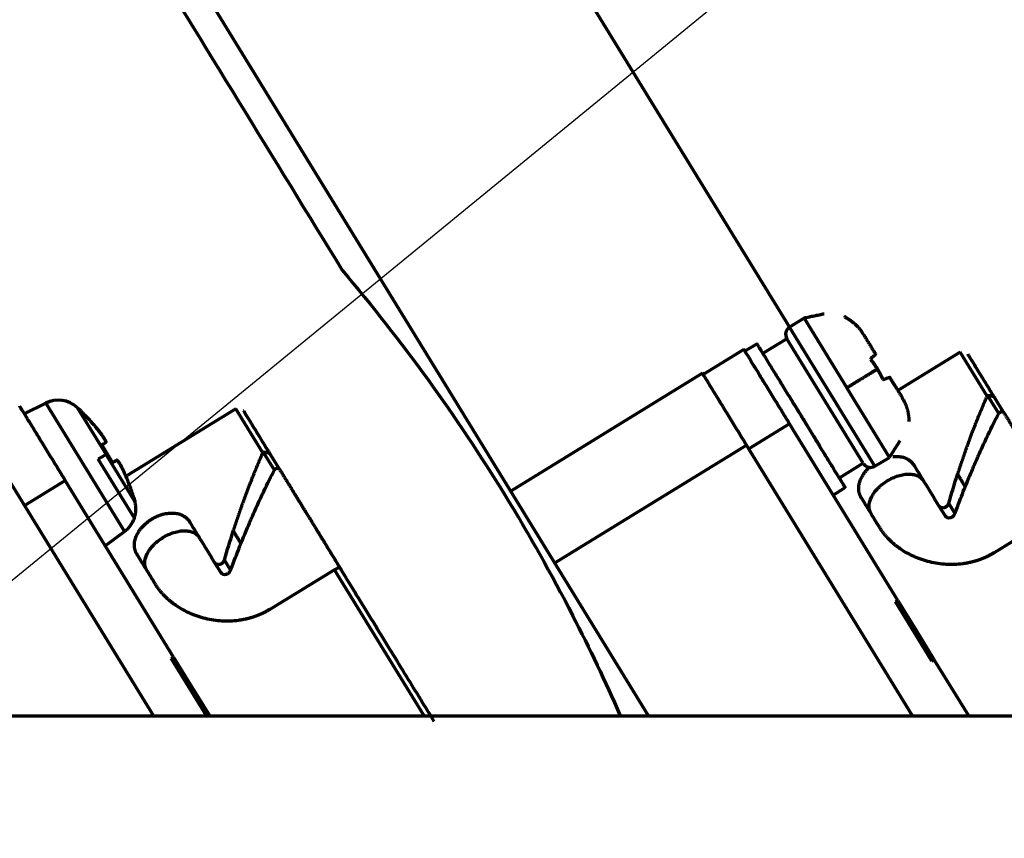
# Model space of a CAD drawing. Header units: millimetres. Extents: x -170 to 6906, y -2212 to 4257.
# Tile 152 of 256: x 4811 to 4846, y -1220 to -1191. Entities that reach past the tile are written whole.
import ezdxf

# ---------------------------------------------------------------- set-up
doc = ezdxf.new("R2010")
doc.units = ezdxf.units.MM
doc.layers.add('1', color=7, linetype='Continuous', true_color=0xffffff)
doc.styles.add('PC_TEXTSTYLE', font='ISOCP.SHX', dxfattribs={"width": 0.707, "bigfont": 'GBCBIG.SHX'})
doc.dimstyles.new('GB_DIMSTYLE', dxfattribs={"dimtxt": 50, "dimasz": 40, "dimexe": 1, "dimexo": 0, "dimgap": 1.5, "dimtad": 1, "dimdec": 1, "dimdsep": 46, "dimtxsty": 'PC_TEXTSTYLE', "dimcen": 0, "dimclrd": 256, "dimclrt": 3, "dimadec": 1, "dimazin": 2, "dimtp": 0.1, "dimtm": 0.1, "dimtfac": 0.71, "dimtdec": 1, "dimtmove": 0, "dimatfit": 3, "dimfxl": 1, "dimtfill": 1, "dimarcsym": 0})

# ---------------------------------------------------------------- blocks, each defined once
blk = doc.blocks.new('*D40')
at = {"lineweight": -2, "transparency": 16777216}
for p, q in [((5298.604, -811.424), (5142.709, -938.982)), ((4772.638, -1241.784), (5111.751, -964.312))]:
    blk.add_line(p, q, dxfattribs=at)
at = {"lineweight": 18, "transparency": 16777216}
blk.add_solid([(5138.487, -933.822), (5146.931, -944.141), (5111.751, -964.312)], dxfattribs=at)
at = {"layer": 'Defpoints', "color": 0, "lineweight": 18, "transparency": 16777216}
for p in [(5111.751, -964.312), (4772.638, -1241.784)]:
    blk.add_point(p, dxfattribs=at)
at = {"color": 3, "lineweight": 18, "transparency": 16777216, "insert": (5244.525, -821.426), "char_height": 50, "attachment_point": 5, "rotation": 39.291, "style": 'PC_TEXTSTYLE', "bg_fill": 3, "box_fill_scale": 1.1, "bg_fill_color": 256, "bg_fill_true_color": 13158600, "bg_fill_transparency": 0}
blk.add_mtext('R625', dxfattribs=at)

msp = doc.modelspace()

# ---------------------------------------------------------------- linework, layer by layer
at = {"color": 0, "lineweight": 18}
msp.add_arc((4772.638, -1241.784), 438.165, 198.70552, 161.36953, dxfattribs=at)
at = {"layer": '1', "color": 0, "linetype": 'Continuous', "lineweight": 70}
for p, q in [((4832.946, -1215.784), (4808.168, -1175.402)), ((4830.783, -1190.27), (4837.958, -1201.964)), ((4838.47, -1201.65), (4837.958, -1201.964)), ((4838.47, -1201.65), (4839.986, -1204.122)), ((4840.992, -1206.908), (4837.958, -1201.964)), ((4837.859, -1202.377), (4836.985, -1202.913)), ((4840.577, -1206.805), (4837.859, -1202.377)), ((4836.802, -1202.556), (4836.369, -1202.822)), ((4836.335, -1202.761), (4834.886, -1203.65)), ((4844.02, -1202.856), (4841.803, -1204.216)), ((4844.979, -1204.42), (4844.02, -1202.856)), ((4834.86, -1203.607), (4828.041, -1207.791)), ((4841.503, -1206.594), (4839.986, -1204.122)), ((4845.392, -1205.036), (4845.005, -1204.406)), ((4845.559, -1204.983), (4845.243, -1204.468)), ((4811.514, -1204.667), (4810.751, -1205.048)), ((4811.514, -1204.667), (4814.313, -1209.228)), ((4812.633, -1204.821), (4813.658, -1206.491)), ((4818.271, -1204.869), (4814.405, -1207.241)), ((4819.23, -1206.433), (4818.271, -1204.869)), ((4837.956, -1205.403), (4836.507, -1206.292)), ((4841.807, -1211.678), (4837.956, -1205.403)), ((4829.61, -1210.348), (4836.429, -1206.164)), ((4842.331, -1215.784), (4836.429, -1206.164)), ((4813.658, -1206.491), (4813.38, -1206.661)), ((4814.683, -1208.161), (4813.658, -1206.491)), ((4819.643, -1207.049), (4819.256, -1206.419)), ((4819.81, -1206.996), (4819.495, -1206.481)), ((4814.663, -1208.752), (4813.38, -1206.661)), ((4840.577, -1206.805), (4839.724, -1207.328)), ((4840.992, -1206.908), (4841.503, -1206.594)), ((4810.026, -1207.112), (4815.347, -1215.784)), ((4810.758, -1208.305), (4812.207, -1207.416)), ((4816.058, -1213.692), (4812.207, -1207.416)), ((4839.51, -1207.934), (4839.938, -1207.671)), ((4814.629, -1208.007), (4814.637, -1208.002)), ((4843.254, -1208.301), (4843.486, -1208.678)), ((4843.612, -1208.232), (4843.835, -1208.594)), ((4847.527, -1208.572), (4845.226, -1209.984)), ((4813.63, -1209.735), (4814.313, -1209.228)), ((4817.505, -1210.315), (4817.737, -1210.691)), ((4817.863, -1210.245), (4818.086, -1210.607)), ((4821.778, -1210.586), (4819.477, -1211.998)), ((4821.961, -1210.501), (4821.778, -1210.586)), ((4824.968, -1215.784), (4821.778, -1210.586)), ((4841.807, -1211.678), (4841.722, -1211.731)), ((4843.016, -1213.84), (4841.722, -1211.731)), ((4841.807, -1211.678), (4842.454, -1212.733)), ((4842.369, -1212.785), (4842.454, -1212.733)), ((4842.454, -1212.733), (4843.101, -1213.788)), ((4816.058, -1213.692), (4815.973, -1213.744)), ((4817.224, -1215.784), (4815.973, -1213.744)), ((4816.058, -1213.692), (4816.705, -1214.746)), ((4843.016, -1213.84), (4843.101, -1213.788)), ((4844.326, -1215.784), (4843.101, -1213.788)), ((4816.62, -1214.799), (4816.705, -1214.746)), ((4816.705, -1214.746), (4817.342, -1215.784)), ((4711.138, -1215.784), (4869.138, -1215.784))]:
    msp.add_line(p, q, dxfattribs=at)
for centre, radius, start, end in [((4772.638, -1241.784), 86, 47.14312, 175.23562), ((4838.115, -1202.22), 0.3, 121.5318, 211.5318), ((4811.961, -1205.561), 1, 47.7889, 116.5318), ((4840.835, -1206.652), 0.3, 211.5318, 288.8576), ((4840.835, -1206.652), 0.3, 288.8576, 301.5318), ((4813.718, -1208.425), 1, 306.5318, 340.9033)]:
    msp.add_arc(centre, radius, start, end, dxfattribs=at)
for points, degree in [([(4807.316, -1175.924), (4812.227, -1183.929), (4817.139, -1191.934), (4822.05, -1199.938)], 3), ([(4839.186, -1201.5), (4838.47, -1201.65)], 1), ([(4839.915, -1201.608), (4839.952, -1201.575), (4839.915, -1201.608)], 2), ([(4839.915, -1201.608), (4840.243, -1201.77), (4840.472, -1202.064)], 2), ([(4840.524, -1202.136), (4840.507, -1202.112), (4840.489, -1202.088), (4840.472, -1202.064)], 3), ([(4840.472, -1202.064), (4840.489, -1202.088), (4840.507, -1202.112), (4840.524, -1202.136)], 3), ([(4840.524, -1202.136), (4840.507, -1202.112), (4840.489, -1202.088), (4840.472, -1202.064)], 3), ([(4840.524, -1202.136), (4840.543, -1202.164), (4840.561, -1202.192), (4840.579, -1202.22)], 3), ([(4840.524, -1202.136), (4840.543, -1202.164), (4840.561, -1202.192), (4840.579, -1202.22)], 3), ([(4840.579, -1202.22), (4840.561, -1202.192), (4840.543, -1202.164), (4840.524, -1202.136)], 3), ([(4840.579, -1202.22), (4840.635, -1202.311), (4840.859, -1202.676), (4841.008, -1202.919)], 2), ([(4841.009, -1202.94), (4840.978, -1202.968), (4840.83, -1203.099)], 2), ([(4841.008, -1202.919), (4841.01, -1202.925), (4841.012, -1202.929), (4841.013, -1202.932)], 3), ([(4841.013, -1202.932), (4841.012, -1202.929), (4841.01, -1202.925), (4841.008, -1202.919)], 3), ([(4841.013, -1202.932), (4841.012, -1202.936), (4841.011, -1202.939), (4841.009, -1202.94)], 3), ([(4840.83, -1203.099), (4840.961, -1203.266), (4841.076, -1203.454)], 2), ([(4841.076, -1203.454), (4841.191, -1203.641), (4841.281, -1203.833)], 2), ([(4841.281, -1203.833), (4841.465, -1203.761), (4841.503, -1203.746)], 2), ([(4841.512, -1203.746), (4841.509, -1203.745), (4841.506, -1203.745), (4841.503, -1203.746)], 3), ([(4841.503, -1203.746), (4841.506, -1203.745), (4841.509, -1203.745), (4841.512, -1203.746)], 3), ([(4841.522, -1203.757), (4841.518, -1203.752), (4841.515, -1203.748), (4841.512, -1203.746)], 3), ([(4841.512, -1203.746), (4841.515, -1203.748), (4841.518, -1203.752), (4841.522, -1203.757)], 3), ([(4841.522, -1203.757), (4841.67, -1203.998), (4841.895, -1204.364), (4841.95, -1204.455)], 2), ([(4842.001, -1204.543), (4841.984, -1204.513), (4841.967, -1204.484), (4841.95, -1204.455)], 3), ([(4841.95, -1204.455), (4841.967, -1204.484), (4841.984, -1204.513), (4842.001, -1204.543)], 3), ([(4844.979, -1204.42), (4844.988, -1204.415), (4844.996, -1204.411), (4845.005, -1204.406)], 3), ([(4842.041, -1204.622), (4842.028, -1204.595), (4842.014, -1204.569), (4842.001, -1204.543)], 3), ([(4842.001, -1204.543), (4842.014, -1204.569), (4842.028, -1204.595), (4842.041, -1204.622)], 3), ([(4842.041, -1204.622), (4842.2, -1204.959), (4842.196, -1205.325)], 2), ([(4812.754, -1204.933), (4812.746, -1204.939)], 1), ([(4813.357, -1205.6), (4813.073, -1205.25), (4812.746, -1204.939)], 2), ([(4812.746, -1204.939), (4813.073, -1205.25), (4813.357, -1205.6)], 2), ([(4845.559, -1204.983), (4845.768, -1205.323), (4846.269, -1206.14), (4846.832, -1207.057), (4847.443, -1208.053), (4847.759, -1208.568)], 2), ([(4813.645, -1206.069), (4813.595, -1206.1), (4813.496, -1206.16)], 2), ([(4813.496, -1206.16), (4813.704, -1206.463), (4813.879, -1206.785)], 2), ([(4841.503, -1206.594), (4841.893, -1205.996)], 1), ([(4819.23, -1206.433), (4819.239, -1206.428), (4819.247, -1206.424), (4819.256, -1206.419)], 3), ([(4813.879, -1206.785), (4813.978, -1206.725), (4814.029, -1206.694)], 2), ([(4814.629, -1208.007), (4814.5, -1207.575), (4814.316, -1207.163)], 2), ([(4814.316, -1207.163), (4814.5, -1207.575), (4814.629, -1208.007)], 2), ([(4819.81, -1206.996), (4820.019, -1207.336), (4820.52, -1208.153), (4821.083, -1209.07), (4821.694, -1210.066), (4822.01, -1210.581)], 2), ([(4843.612, -1208.232), (4843.714, -1207.882), (4843.82, -1207.538), (4843.929, -1207.2)], 3), ([(4814.663, -1208.752), (4814.764, -1208.452), (4814.679, -1208.15)], 2), ([(4841.149, -1209.076), (4841.035, -1208.89), (4840.813, -1208.529), (4840.607, -1208.193), (4840.508, -1208.032)], 3), ([(4843.486, -1208.678), (4843.503, -1208.705), (4843.554, -1208.744), (4843.667, -1208.747), (4843.777, -1208.691), (4843.822, -1208.628), (4843.835, -1208.594)], 3), ([(4817.863, -1210.245), (4817.966, -1209.895), (4818.071, -1209.551), (4818.18, -1209.213)], 3), ([(4815.4, -1211.089), (4815.286, -1210.903), (4815.064, -1210.542), (4814.858, -1210.206), (4814.759, -1210.046)], 3), ([(4817.737, -1210.691), (4817.754, -1210.718), (4817.805, -1210.757), (4817.918, -1210.761), (4818.028, -1210.704), (4818.073, -1210.641), (4818.086, -1210.607)], 3), ([(4822.416, -1211.242), (4822.264, -1210.995), (4822.112, -1210.747), (4821.961, -1210.501)], 3)]:
    msp.add_open_spline(points, degree=degree, dxfattribs=at)
for points, knots in [([(4822.05, -1199.938), (4823.112, -1201.193), (4824.127, -1202.488), (4826.055, -1205.152), (4826.968, -1206.52), (4828.688, -1209.323), (4829.494, -1210.757), (4830.841, -1213.381), (4831.402, -1214.561), (4831.927, -1215.756)], [0, 0, 0, 0, 0.263574, 0.263574, 0.527148, 0.527148, 0.790722, 0.790722, 1, 1, 1, 1]), ([(4838.367, -1205.116), (4838.264, -1204.948), (4838.162, -1204.781), (4837.96, -1204.453), (4837.861, -1204.292), (4837.672, -1203.983), (4837.581, -1203.834), (4837.41, -1203.556), (4837.33, -1203.426), (4837.185, -1203.189), (4837.119, -1203.083), (4837.005, -1202.897), (4836.957, -1202.817), (4836.878, -1202.689), (4836.848, -1202.641), (4836.808, -1202.575), (4836.798, -1202.559), (4836.798, -1202.559)], [0, 0, 0, 0, 0.125111, 0.125111, 0.250221, 0.250221, 0.375332, 0.375332, 0.500442, 0.500442, 0.625553, 0.625553, 0.750663, 0.750663, 0.875774, 0.875774, 1, 1, 1, 1]), ([(4837.956, -1205.403), (4837.85, -1205.23), (4837.744, -1205.057), (4837.536, -1204.718), (4837.434, -1204.551), (4837.238, -1204.232), (4837.144, -1204.079), (4836.967, -1203.791), (4836.885, -1203.657), (4836.735, -1203.412), (4836.667, -1203.302), (4836.549, -1203.11), (4836.499, -1203.028), (4836.418, -1202.896), (4836.387, -1202.845), (4836.346, -1202.778), (4836.335, -1202.761), (4836.335, -1202.761)], [0, 0, 0, 0, 0.125108, 0.125108, 0.250216, 0.250216, 0.375324, 0.375324, 0.500432, 0.500432, 0.62554, 0.62554, 0.750648, 0.750648, 0.875756, 0.875756, 1, 1, 1, 1]), ([(4845.243, -1204.468), (4845.092, -1204.221), (4844.956, -1204), (4844.721, -1203.616), (4844.62, -1203.453), (4844.459, -1203.189), (4844.397, -1203.089), (4844.315, -1202.955), (4844.295, -1202.922), (4844.295, -1202.922)], [0, 0, 0, 0, 0.25, 0.25, 0.5, 0.5, 0.75, 0.75, 1, 1, 1, 1]), ([(4836.429, -1206.164), (4836.326, -1205.997), (4836.224, -1205.829), (4836.022, -1205.501), (4835.923, -1205.34), (4835.734, -1205.031), (4835.643, -1204.883), (4835.472, -1204.604), (4835.392, -1204.474), (4835.247, -1204.238), (4835.181, -1204.131), (4835.067, -1203.945), (4835.019, -1203.866), (4834.94, -1203.738), (4834.91, -1203.689), (4834.87, -1203.624), (4834.86, -1203.607), (4834.86, -1203.607)], [0, 0, 0, 0, 0.125111, 0.125111, 0.250221, 0.250221, 0.375332, 0.375332, 0.500442, 0.500442, 0.625553, 0.625553, 0.750663, 0.750663, 0.875774, 0.875774, 1, 1, 1, 1]), ([(4837.586, -1203.843), (4837.586, -1203.843), (4837.585, -1203.842), (4837.585, -1203.841), (4837.585, -1203.84), (4837.585, -1203.84), (4837.585, -1203.839), (4837.585, -1203.838), (4837.585, -1203.837), (4837.585, -1203.836), (4837.585, -1203.834), (4837.585, -1203.834), (4837.586, -1203.834), (4837.587, -1203.833), (4837.587, -1203.833), (4837.587, -1203.833), (4837.587, -1203.832), (4837.587, -1203.832), (4837.586, -1203.832)], [0, 0, 0, 0, 0.034636, 0.076883, 0.126769, 0.18431, 0.249516, 0.315905, 0.399139, 0.499244, 0.628921, 0.749431, 0.808247, 0.860173, 0.905245, 0.943513, 0.975053, 1, 1, 1, 1]), ([(4837.971, -1204.471), (4838.026, -1204.56), (4838.138, -1204.744), (4838.254, -1204.932), (4838.34, -1205.072), (4838.368, -1205.118), (4838.424, -1205.209), (4838.452, -1205.254), (4838.533, -1205.386), (4838.637, -1205.556), (4838.727, -1205.703), (4838.788, -1205.802), (4838.807, -1205.834), (4838.843, -1205.892), (4838.86, -1205.92), (4838.906, -1205.995), (4838.957, -1206.078), (4838.986, -1206.125), (4838.995, -1206.139)], [0, 0, 0, 0, 0.125, 0.25, 0.25, 0.3125, 0.3125, 0.375, 0.375, 0.5, 0.625, 0.625, 0.6875, 0.6875, 0.75, 0.75, 0.875, 1, 1, 1, 1]), ([(4843.929, -1207.2), (4843.935, -1207.181), (4843.947, -1207.144), (4843.965, -1207.09), (4843.983, -1207.036), (4844, -1206.982), (4844.018, -1206.93), (4844.035, -1206.878), (4844.052, -1206.827), (4844.069, -1206.777), (4844.086, -1206.728), (4844.102, -1206.679), (4844.119, -1206.631), (4844.135, -1206.584), (4844.151, -1206.538), (4844.167, -1206.493), (4844.182, -1206.448), (4844.198, -1206.404), (4844.213, -1206.361), (4844.228, -1206.318), (4844.243, -1206.276), (4844.257, -1206.235), (4844.272, -1206.195), (4844.286, -1206.156), (4844.3, -1206.117), (4844.314, -1206.079), (4844.328, -1206.041), (4844.341, -1206.005), (4844.354, -1205.969), (4844.367, -1205.933), (4844.38, -1205.899), (4844.393, -1205.865), (4844.405, -1205.832), (4844.417, -1205.8), (4844.429, -1205.768), (4844.441, -1205.737), (4844.463, -1205.678), (4844.496, -1205.592), (4844.539, -1205.481), (4844.582, -1205.372), (4844.624, -1205.265), (4844.666, -1205.161), (4844.707, -1205.06), (4844.747, -1204.961), (4844.788, -1204.865), (4844.827, -1204.771), (4844.866, -1204.68), (4844.904, -1204.591), (4844.942, -1204.504), (4844.967, -1204.448), (4844.979, -1204.42)], [0, 0, 0, 0, 0.018747, 0.037263, 0.055549, 0.073603, 0.091427, 0.10902, 0.126383, 0.143514, 0.160415, 0.177085, 0.193524, 0.209732, 0.22571, 0.241457, 0.256973, 0.272258, 0.287312, 0.302136, 0.316729, 0.331091, 0.345222, 0.359122, 0.372792, 0.386231, 0.399439, 0.412417, 0.425163, 0.437679, 0.449964, 0.462018, 0.473842, 0.485435, 0.496797, 0.507928, 0.518828, 0.5601, 0.600662, 0.640514, 0.679655, 0.718087, 0.75581, 0.792822, 0.829125, 0.864719, 0.899603, 0.933778, 0.967243, 1, 1, 1, 1]), ([(4845.005, -1204.406), (4845.007, -1204.405), (4845.011, -1204.403), (4845.019, -1204.401), (4845.026, -1204.399), (4845.035, -1204.398), (4845.044, -1204.397), (4845.054, -1204.397), (4845.067, -1204.397), (4845.082, -1204.398), (4845.1, -1204.4), (4845.118, -1204.404), (4845.139, -1204.409), (4845.162, -1204.416), (4845.185, -1204.425), (4845.201, -1204.433), (4845.211, -1204.439), (4845.215, -1204.441), (4845.218, -1204.444), (4845.222, -1204.446), (4845.225, -1204.449), (4845.228, -1204.451), (4845.231, -1204.454), (4845.233, -1204.456), (4845.236, -1204.458), (4845.238, -1204.461), (4845.24, -1204.463), (4845.242, -1204.466), (4845.243, -1204.467), (4845.243, -1204.468)], [0, 0, 0, 0, 0.039606, 0.079196, 0.119039, 0.159398, 0.200522, 0.24265, 0.286, 0.353837, 0.419764, 0.484715, 0.549213, 0.638781, 0.72314, 0.805395, 0.822025, 0.838237, 0.854064, 0.869541, 0.884706, 0.899599, 0.914263, 0.928741, 0.943079, 0.957326, 0.971529, 0.985738, 1, 1, 1, 1]), ([(4812.207, -1207.416), (4812.101, -1207.243), (4811.995, -1207.07), (4811.787, -1206.731), (4811.685, -1206.565), (4811.489, -1206.245), (4811.395, -1206.092), (4811.218, -1205.804), (4811.136, -1205.67), (4810.986, -1205.425), (4810.918, -1205.315), (4810.8, -1205.123), (4810.75, -1205.041), (4810.669, -1204.909), (4810.638, -1204.858), (4810.597, -1204.791), (4810.586, -1204.774), (4810.586, -1204.774)], [0, 0, 0, 0, 0.125108, 0.125108, 0.250216, 0.250216, 0.375324, 0.375324, 0.500432, 0.500432, 0.62554, 0.62554, 0.750648, 0.750648, 0.875756, 0.875756, 1, 1, 1, 1]), ([(4819.494, -1206.481), (4819.343, -1206.235), (4819.207, -1206.013), (4818.972, -1205.629), (4818.871, -1205.466), (4818.71, -1205.203), (4818.648, -1205.103), (4818.566, -1204.969), (4818.546, -1204.935), (4818.546, -1204.935)], [0, 0, 0, 0, 0.25, 0.25, 0.5, 0.5, 0.75, 0.75, 1, 1, 1, 1]), ([(4839.936, -1207.673), (4839.936, -1207.673), (4839.926, -1207.656), (4839.886, -1207.591), (4839.856, -1207.542), (4839.777, -1207.414), (4839.728, -1207.335), (4839.614, -1207.149), (4839.549, -1207.042), (4839.404, -1206.806), (4839.324, -1206.676), (4839.153, -1206.397), (4839.062, -1206.249), (4838.872, -1205.94), (4838.774, -1205.779), (4838.572, -1205.451), (4838.47, -1205.283), (4838.367, -1205.116)], [0, 0, 0, 0, 0.125, 0.125, 0.25, 0.25, 0.375, 0.375, 0.5, 0.5, 0.625, 0.625, 0.75, 0.75, 0.875, 0.875, 1, 1, 1, 1]), ([(4844.201, -1207.642), (4844.201, -1207.642), (4844.202, -1207.638), (4844.206, -1207.629), (4844.214, -1207.608), (4844.231, -1207.567), (4844.264, -1207.486), (4844.327, -1207.332), (4844.411, -1207.129), (4844.485, -1206.957), (4844.544, -1206.819), (4844.561, -1206.78), (4844.581, -1206.734), (4844.583, -1206.729), (4844.588, -1206.719), (4844.596, -1206.7), (4844.612, -1206.663), (4844.645, -1206.589), (4844.71, -1206.442), (4844.838, -1206.161), (4845.083, -1205.639), (4845.274, -1205.261), (4845.392, -1205.036)], [0, 0, 0, 0, 0.00043, 0.00304, 0.00826, 0.018699, 0.039578, 0.081335, 0.16485, 0.248365, 0.290123, 0.33188, 0.333185, 0.33449, 0.3371, 0.34232, 0.352759, 0.373638, 0.415395, 0.49891, 0.66594, 1, 1, 1, 1]), ([(4845.392, -1205.036), (4845.399, -1205.021), (4845.424, -1204.993), (4845.499, -1204.953), (4845.547, -1204.963), (4845.559, -1204.983)], [0, 0, 0, 0, 0.25, 0.5, 1, 1, 1, 1]), ([(4813.645, -1206.069), (4813.645, -1206.068), (4813.646, -1206.068), (4813.647, -1206.067), (4813.648, -1206.066), (4813.649, -1206.064), (4813.65, -1206.063), (4813.65, -1206.061), (4813.65, -1206.059), (4813.65, -1206.057), (4813.65, -1206.055), (4813.65, -1206.052), (4813.65, -1206.05), (4813.65, -1206.047), (4813.649, -1206.044), (4813.648, -1206.041), (4813.647, -1206.038), (4813.646, -1206.034), (4813.645, -1206.031), (4813.644, -1206.027), (4813.643, -1206.023), (4813.641, -1206.019), (4813.64, -1206.015), (4813.638, -1206.011), (4813.636, -1206.007), (4813.634, -1206.002), (4813.632, -1205.998), (4813.63, -1205.993), (4813.627, -1205.988), (4813.625, -1205.983), (4813.622, -1205.978), (4813.619, -1205.973), (4813.617, -1205.968), (4813.614, -1205.962), (4813.611, -1205.957), (4813.607, -1205.951), (4813.604, -1205.946), (4813.601, -1205.94), (4813.597, -1205.934), (4813.594, -1205.928), (4813.59, -1205.922), (4813.585, -1205.913), (4813.578, -1205.903), (4813.57, -1205.889), (4813.56, -1205.875), (4813.551, -1205.86), (4813.541, -1205.845), (4813.53, -1205.829), (4813.519, -1205.813), (4813.507, -1205.797), (4813.496, -1205.78), (4813.483, -1205.763), (4813.471, -1205.746), (4813.458, -1205.729), (4813.444, -1205.711), (4813.43, -1205.693), (4813.416, -1205.674), (4813.402, -1205.656), (4813.387, -1205.637), (4813.373, -1205.619), (4813.362, -1205.606), (4813.357, -1205.6)], [0, 0, 0, 0, 0.013205, 0.026372, 0.039501, 0.052593, 0.065647, 0.078664, 0.091643, 0.104585, 0.11749, 0.130359, 0.14319, 0.155985, 0.168743, 0.181465, 0.19415, 0.206799, 0.219412, 0.23199, 0.244531, 0.257037, 0.269507, 0.281942, 0.294342, 0.306706, 0.319036, 0.33133, 0.34359, 0.355816, 0.368007, 0.380164, 0.392286, 0.404375, 0.41643, 0.428451, 0.440438, 0.452393, 0.464314, 0.476202, 0.488057, 0.499879, 0.52481, 0.549887, 0.575114, 0.600489, 0.626017, 0.651696, 0.67753, 0.703519, 0.729664, 0.755967, 0.78243, 0.809053, 0.835837, 0.862784, 0.889895, 0.917171, 0.944613, 0.972222, 1, 1, 1, 1]), ([(4813.357, -1205.6), (4813.36, -1205.603), (4813.365, -1205.609), (4813.372, -1205.618), (4813.379, -1205.627), (4813.386, -1205.635), (4813.393, -1205.644), (4813.4, -1205.653), (4813.407, -1205.662), (4813.413, -1205.671), (4813.42, -1205.679), (4813.427, -1205.688), (4813.433, -1205.697), (4813.44, -1205.705), (4813.446, -1205.714), (4813.453, -1205.722), (4813.459, -1205.731), (4813.465, -1205.739), (4813.471, -1205.747), (4813.477, -1205.756), (4813.483, -1205.764), (4813.489, -1205.772), (4813.495, -1205.78), (4813.501, -1205.788), (4813.506, -1205.796), (4813.512, -1205.803), (4813.517, -1205.811), (4813.523, -1205.819), (4813.528, -1205.826), (4813.533, -1205.834), (4813.538, -1205.841), (4813.543, -1205.848), (4813.548, -1205.856), (4813.552, -1205.863), (4813.557, -1205.87), (4813.562, -1205.876), (4813.566, -1205.883), (4813.57, -1205.89), (4813.574, -1205.896), (4813.579, -1205.903), (4813.582, -1205.909), (4813.588, -1205.918), (4813.594, -1205.928), (4813.602, -1205.941), (4813.608, -1205.953), (4813.615, -1205.964), (4813.621, -1205.976), (4813.626, -1205.986), (4813.631, -1205.996), (4813.636, -1206.006), (4813.64, -1206.015), (4813.643, -1206.024), (4813.646, -1206.031), (4813.648, -1206.039), (4813.649, -1206.045), (4813.65, -1206.051), (4813.651, -1206.056), (4813.65, -1206.06), (4813.649, -1206.064), (4813.648, -1206.067), (4813.646, -1206.068), (4813.645, -1206.069)], [0, 0, 0, 0, 0.013198, 0.026359, 0.039482, 0.052567, 0.065615, 0.078625, 0.091598, 0.104534, 0.117433, 0.130295, 0.14312, 0.155908, 0.16866, 0.181375, 0.194054, 0.206697, 0.219304, 0.231875, 0.244411, 0.25691, 0.269374, 0.281803, 0.294196, 0.306555, 0.318878, 0.331167, 0.343421, 0.35564, 0.367825, 0.379976, 0.392092, 0.404175, 0.416224, 0.428239, 0.44022, 0.452169, 0.464084, 0.475966, 0.487815, 0.499631, 0.524578, 0.549671, 0.574912, 0.600303, 0.625845, 0.651538, 0.677386, 0.703389, 0.729547, 0.755864, 0.782339, 0.808974, 0.83577, 0.862729, 0.889851, 0.917139, 0.944592, 0.972212, 1, 1, 1, 1]), ([(4818.18, -1209.213), (4818.186, -1209.195), (4818.198, -1209.158), (4818.216, -1209.103), (4818.234, -1209.049), (4818.251, -1208.996), (4818.269, -1208.943), (4818.286, -1208.891), (4818.303, -1208.841), (4818.32, -1208.79), (4818.337, -1208.741), (4818.353, -1208.693), (4818.37, -1208.645), (4818.386, -1208.598), (4818.402, -1208.551), (4818.418, -1208.506), (4818.433, -1208.461), (4818.449, -1208.417), (4818.464, -1208.374), (4818.479, -1208.331), (4818.494, -1208.29), (4818.508, -1208.249), (4818.523, -1208.208), (4818.537, -1208.169), (4818.551, -1208.13), (4818.565, -1208.092), (4818.579, -1208.054), (4818.592, -1208.018), (4818.605, -1207.982), (4818.619, -1207.947), (4818.631, -1207.912), (4818.644, -1207.878), (4818.656, -1207.845), (4818.668, -1207.813), (4818.68, -1207.781), (4818.692, -1207.75), (4818.714, -1207.691), (4818.747, -1207.606), (4818.79, -1207.494), (4818.833, -1207.385), (4818.875, -1207.278), (4818.917, -1207.174), (4818.958, -1207.073), (4818.998, -1206.974), (4819.039, -1206.878), (4819.078, -1206.784), (4819.117, -1206.693), (4819.155, -1206.604), (4819.193, -1206.517), (4819.218, -1206.461), (4819.23, -1206.433)], [0, 0, 0, 0, 0.018747, 0.037263, 0.055549, 0.073603, 0.091427, 0.10902, 0.126383, 0.143514, 0.160415, 0.177085, 0.193524, 0.209732, 0.22571, 0.241457, 0.256973, 0.272258, 0.287312, 0.302136, 0.316729, 0.331091, 0.345222, 0.359122, 0.372792, 0.386231, 0.399439, 0.412417, 0.425163, 0.437679, 0.449964, 0.462018, 0.473842, 0.485435, 0.496797, 0.507928, 0.518828, 0.5601, 0.600662, 0.640514, 0.679655, 0.718087, 0.75581, 0.792822, 0.829125, 0.864719, 0.899603, 0.933778, 0.967243, 1, 1, 1, 1]), ([(4819.256, -1206.419), (4819.258, -1206.418), (4819.262, -1206.416), (4819.27, -1206.414), (4819.277, -1206.412), (4819.286, -1206.411), (4819.295, -1206.41), (4819.305, -1206.41), (4819.318, -1206.41), (4819.333, -1206.411), (4819.351, -1206.413), (4819.369, -1206.417), (4819.39, -1206.422), (4819.413, -1206.429), (4819.436, -1206.438), (4819.452, -1206.447), (4819.462, -1206.452), (4819.466, -1206.455), (4819.469, -1206.457), (4819.473, -1206.46), (4819.476, -1206.462), (4819.479, -1206.464), (4819.482, -1206.467), (4819.484, -1206.469), (4819.487, -1206.472), (4819.489, -1206.474), (4819.491, -1206.476), (4819.493, -1206.479), (4819.494, -1206.48), (4819.494, -1206.481)], [0, 0, 0, 0, 0.039606, 0.079196, 0.119039, 0.159398, 0.200522, 0.24265, 0.286, 0.353837, 0.419764, 0.484715, 0.549213, 0.638781, 0.72314, 0.805395, 0.822025, 0.838237, 0.854064, 0.869541, 0.884706, 0.899599, 0.914263, 0.928741, 0.943079, 0.957326, 0.971529, 0.985738, 1, 1, 1, 1]), ([(4841.623, -1206.566), (4841.655, -1206.562), (4841.72, -1206.558), (4841.815, -1206.56), (4841.906, -1206.571), (4841.992, -1206.591), (4842.074, -1206.619), (4842.132, -1206.648), (4842.171, -1206.67), (4842.193, -1206.684), (4842.214, -1206.699), (4842.234, -1206.714), (4842.253, -1206.73), (4842.272, -1206.746), (4842.29, -1206.763), (4842.308, -1206.781), (4842.324, -1206.8), (4842.34, -1206.819), (4842.355, -1206.839), (4842.37, -1206.86), (4842.379, -1206.875), (4842.383, -1206.882)], [0, 0, 0, 0, 0.098304, 0.199937, 0.299964, 0.399378, 0.499084, 0.599984, 0.63115, 0.662155, 0.693024, 0.723784, 0.754459, 0.785076, 0.815663, 0.846244, 0.876847, 0.907498, 0.938223, 0.969048, 1, 1, 1, 1]), ([(4814.316, -1207.163), (4814.315, -1207.159), (4814.312, -1207.152), (4814.307, -1207.142), (4814.302, -1207.131), (4814.297, -1207.121), (4814.293, -1207.111), (4814.288, -1207.101), (4814.283, -1207.091), (4814.279, -1207.081), (4814.274, -1207.071), (4814.269, -1207.061), (4814.264, -1207.051), (4814.26, -1207.041), (4814.255, -1207.032), (4814.25, -1207.022), (4814.246, -1207.013), (4814.241, -1207.003), (4814.236, -1206.994), (4814.232, -1206.985), (4814.227, -1206.976), (4814.223, -1206.967), (4814.218, -1206.958), (4814.214, -1206.949), (4814.209, -1206.941), (4814.205, -1206.932), (4814.2, -1206.924), (4814.196, -1206.916), (4814.191, -1206.908), (4814.187, -1206.9), (4814.183, -1206.892), (4814.179, -1206.884), (4814.174, -1206.877), (4814.17, -1206.869), (4814.166, -1206.862), (4814.162, -1206.855), (4814.158, -1206.848), (4814.154, -1206.841), (4814.15, -1206.835), (4814.146, -1206.828), (4814.142, -1206.822), (4814.137, -1206.813), (4814.131, -1206.803), (4814.123, -1206.79), (4814.115, -1206.779), (4814.108, -1206.768), (4814.1, -1206.757), (4814.093, -1206.748), (4814.087, -1206.739), (4814.08, -1206.73), (4814.074, -1206.723), (4814.068, -1206.716), (4814.062, -1206.71), (4814.057, -1206.705), (4814.052, -1206.701), (4814.047, -1206.697), (4814.042, -1206.695), (4814.038, -1206.693), (4814.035, -1206.692), (4814.031, -1206.692), (4814.029, -1206.693), (4814.029, -1206.694)], [0, 0, 0, 0, 0.013205, 0.026373, 0.039502, 0.052594, 0.065649, 0.078666, 0.091645, 0.104588, 0.117493, 0.130361, 0.143193, 0.155988, 0.168746, 0.181468, 0.194153, 0.206803, 0.219416, 0.231993, 0.244535, 0.257041, 0.269511, 0.281946, 0.294345, 0.30671, 0.319039, 0.331334, 0.343594, 0.355819, 0.36801, 0.380166, 0.392289, 0.404377, 0.416432, 0.428453, 0.44044, 0.452394, 0.464315, 0.476202, 0.488057, 0.499879, 0.524811, 0.549889, 0.575116, 0.600492, 0.626019, 0.651699, 0.677533, 0.703522, 0.729668, 0.755971, 0.782433, 0.809056, 0.83584, 0.862787, 0.889897, 0.917173, 0.944614, 0.972223, 1, 1, 1, 1]), ([(4814.029, -1206.694), (4814.029, -1206.693), (4814.03, -1206.693), (4814.031, -1206.693), (4814.033, -1206.692), (4814.034, -1206.692), (4814.036, -1206.692), (4814.038, -1206.693), (4814.04, -1206.693), (4814.042, -1206.694), (4814.044, -1206.695), (4814.046, -1206.697), (4814.048, -1206.698), (4814.05, -1206.7), (4814.052, -1206.701), (4814.055, -1206.703), (4814.057, -1206.706), (4814.06, -1206.708), (4814.062, -1206.711), (4814.065, -1206.713), (4814.068, -1206.716), (4814.071, -1206.719), (4814.074, -1206.723), (4814.077, -1206.726), (4814.08, -1206.73), (4814.083, -1206.734), (4814.086, -1206.738), (4814.089, -1206.742), (4814.092, -1206.746), (4814.095, -1206.751), (4814.099, -1206.755), (4814.102, -1206.76), (4814.106, -1206.765), (4814.109, -1206.77), (4814.113, -1206.775), (4814.116, -1206.78), (4814.12, -1206.786), (4814.123, -1206.791), (4814.127, -1206.797), (4814.131, -1206.803), (4814.135, -1206.809), (4814.14, -1206.817), (4814.146, -1206.828), (4814.155, -1206.842), (4814.163, -1206.857), (4814.172, -1206.872), (4814.181, -1206.888), (4814.19, -1206.905), (4814.199, -1206.922), (4814.208, -1206.939), (4814.218, -1206.957), (4814.227, -1206.976), (4814.237, -1206.995), (4814.247, -1207.015), (4814.257, -1207.035), (4814.267, -1207.055), (4814.277, -1207.076), (4814.287, -1207.097), (4814.296, -1207.119), (4814.306, -1207.141), (4814.313, -1207.155), (4814.316, -1207.163)], [0, 0, 0, 0, 0.013198, 0.026359, 0.039482, 0.052567, 0.065615, 0.078625, 0.091598, 0.104534, 0.117433, 0.130295, 0.14312, 0.155908, 0.16866, 0.181375, 0.194054, 0.206697, 0.219304, 0.231875, 0.244411, 0.25691, 0.269374, 0.281803, 0.294196, 0.306555, 0.318878, 0.331167, 0.343421, 0.35564, 0.367825, 0.379976, 0.392092, 0.404175, 0.416224, 0.428239, 0.44022, 0.452169, 0.464084, 0.475966, 0.487815, 0.499631, 0.524578, 0.549671, 0.574912, 0.600303, 0.625845, 0.651538, 0.677386, 0.703389, 0.729547, 0.755864, 0.782339, 0.808974, 0.83577, 0.862729, 0.889851, 0.917139, 0.944592, 0.972212, 1, 1, 1, 1]), ([(4842.383, -1206.882), (4842.515, -1207.096), (4842.654, -1207.323), (4842.945, -1207.797), (4843.097, -1208.045), (4843.254, -1208.301)], [0, 0, 0, 0, 0.5, 0.5, 1, 1, 1, 1]), ([(4818.452, -1209.656), (4818.452, -1209.655), (4818.453, -1209.652), (4818.457, -1209.642), (4818.465, -1209.621), (4818.482, -1209.58), (4818.515, -1209.5), (4818.578, -1209.345), (4818.662, -1209.142), (4818.736, -1208.97), (4818.795, -1208.832), (4818.812, -1208.794), (4818.832, -1208.747), (4818.834, -1208.742), (4818.839, -1208.732), (4818.847, -1208.714), (4818.863, -1208.676), (4818.896, -1208.602), (4818.961, -1208.456), (4819.089, -1208.174), (4819.334, -1207.653), (4819.525, -1207.274), (4819.643, -1207.049)], [0, 0, 0, 0, 0.00043, 0.00304, 0.00826, 0.018699, 0.039578, 0.081335, 0.16485, 0.248365, 0.290123, 0.33188, 0.333185, 0.33449, 0.3371, 0.34232, 0.352759, 0.373638, 0.415395, 0.49891, 0.66594, 1, 1, 1, 1]), ([(4819.643, -1207.049), (4819.65, -1207.034), (4819.675, -1207.006), (4819.75, -1206.966), (4819.798, -1206.976), (4819.81, -1206.996)], [0, 0, 0, 0, 0.25, 0.5, 1, 1, 1, 1]), ([(4840.508, -1208.032), (4840.506, -1208.029), (4840.502, -1208.021), (4840.495, -1208.01), (4840.489, -1207.999), (4840.483, -1207.988), (4840.478, -1207.977), (4840.472, -1207.965), (4840.467, -1207.954), (4840.462, -1207.942), (4840.458, -1207.931), (4840.453, -1207.919), (4840.449, -1207.907), (4840.445, -1207.896), (4840.442, -1207.884), (4840.438, -1207.872), (4840.435, -1207.86), (4840.432, -1207.847), (4840.429, -1207.835), (4840.426, -1207.823), (4840.424, -1207.81), (4840.422, -1207.798), (4840.42, -1207.785), (4840.419, -1207.773), (4840.417, -1207.76), (4840.416, -1207.747), (4840.415, -1207.734), (4840.413, -1207.698), (4840.415, -1207.637), (4840.426, -1207.552), (4840.448, -1207.466), (4840.479, -1207.38), (4840.52, -1207.294), (4840.57, -1207.21), (4840.628, -1207.129), (4840.695, -1207.05), (4840.744, -1206.999), (4840.77, -1206.975)], [0, 0, 0, 0, 0.011917, 0.023807, 0.035673, 0.047517, 0.059342, 0.071149, 0.082943, 0.094724, 0.106496, 0.11826, 0.130021, 0.14178, 0.153539, 0.165301, 0.17707, 0.188846, 0.200633, 0.212434, 0.22425, 0.236085, 0.24794, 0.259819, 0.271723, 0.283655, 0.295618, 0.307614, 0.384999, 0.461605, 0.538126, 0.615256, 0.693204, 0.769929, 0.846193, 0.922768, 1, 1, 1, 1]), ([(4840.854, -1208.596), (4840.804, -1208.513), (4840.756, -1208.326), (4840.819, -1208.089), (4840.909, -1207.927), (4840.98, -1207.822), (4841.065, -1207.721), (4841.168, -1207.623), (4841.277, -1207.531), (4841.487, -1207.385), (4841.722, -1207.277), (4841.918, -1207.222), (4842.046, -1207.196), (4842.171, -1207.186), (4842.287, -1207.193), (4842.396, -1207.209), (4842.57, -1207.268), (4842.679, -1207.363), (4842.729, -1207.445)], [0, 0, 0, 0, 0.125, 0.25, 0.28125, 0.3125, 0.375, 0.40625, 0.4375, 0.5, 0.625, 0.65625, 0.6875, 0.75, 0.78125, 0.8125, 0.875, 1, 1, 1, 1]), ([(4843.929, -1207.2), (4843.942, -1207.222), (4843.969, -1207.265), (4844.008, -1207.33), (4844.047, -1207.393), (4844.086, -1207.457), (4844.124, -1207.519), (4844.162, -1207.581), (4844.188, -1207.622), (4844.201, -1207.642)], [0, 0, 0, 0, 0.146212, 0.291306, 0.43528, 0.578137, 0.719876, 0.860496, 1, 1, 1, 1]), ([(4843.835, -1208.594), (4843.861, -1208.523), (4843.927, -1208.344), (4844.058, -1208.003), (4844.16, -1207.743), (4844.2, -1207.645), (4844.201, -1207.642)], [0, 0, 0, 0, 0.49676, 0.74514, 0.99352, 1, 1, 1, 1]), ([(4843.254, -1208.301), (4843.256, -1208.303), (4843.258, -1208.307), (4843.262, -1208.313), (4843.266, -1208.318), (4843.27, -1208.323), (4843.275, -1208.328), (4843.28, -1208.333), (4843.284, -1208.338), (4843.289, -1208.342), (4843.295, -1208.346), (4843.3, -1208.35), (4843.305, -1208.354), (4843.311, -1208.357), (4843.317, -1208.36), (4843.323, -1208.364), (4843.329, -1208.366), (4843.345, -1208.373), (4843.371, -1208.381), (4843.409, -1208.384), (4843.441, -1208.381), (4843.466, -1208.375), (4843.484, -1208.369), (4843.505, -1208.359), (4843.528, -1208.346), (4843.547, -1208.331), (4843.561, -1208.317), (4843.571, -1208.306), (4843.581, -1208.295), (4843.589, -1208.283), (4843.596, -1208.271), (4843.603, -1208.258), (4843.608, -1208.245), (4843.611, -1208.236), (4843.612, -1208.232)], [0, 0, 0, 0, 0.016295, 0.032408, 0.048358, 0.064166, 0.07985, 0.095433, 0.110934, 0.126377, 0.141781, 0.15717, 0.172565, 0.187988, 0.203462, 0.219006, 0.234644, 0.250396, 0.334641, 0.416872, 0.500348, 0.541538, 0.582887, 0.624825, 0.686674, 0.748984, 0.781406, 0.813187, 0.844491, 0.875491, 0.906363, 0.937287, 0.968441, 1, 1, 1, 1]), ([(4814.759, -1210.046), (4814.757, -1210.042), (4814.753, -1210.035), (4814.746, -1210.024), (4814.74, -1210.012), (4814.734, -1210.001), (4814.729, -1209.99), (4814.724, -1209.979), (4814.718, -1209.967), (4814.713, -1209.956), (4814.709, -1209.944), (4814.704, -1209.932), (4814.7, -1209.921), (4814.696, -1209.909), (4814.693, -1209.897), (4814.689, -1209.885), (4814.686, -1209.873), (4814.683, -1209.861), (4814.68, -1209.848), (4814.678, -1209.836), (4814.675, -1209.824), (4814.673, -1209.811), (4814.671, -1209.799), (4814.67, -1209.786), (4814.668, -1209.773), (4814.667, -1209.76), (4814.666, -1209.748), (4814.665, -1209.711), (4814.666, -1209.651), (4814.677, -1209.565), (4814.699, -1209.479), (4814.73, -1209.393), (4814.771, -1209.307), (4814.821, -1209.223), (4814.879, -1209.142), (4814.954, -1209.054), (4815.046, -1208.962), (4815.158, -1208.87), (4815.279, -1208.789), (4815.407, -1208.718), (4815.539, -1208.66), (4815.663, -1208.619), (4815.774, -1208.593), (4815.873, -1208.578), (4815.971, -1208.571), (4816.066, -1208.574), (4816.157, -1208.585), (4816.243, -1208.604), (4816.325, -1208.632), (4816.383, -1208.661), (4816.422, -1208.684), (4816.444, -1208.697), (4816.465, -1208.712), (4816.485, -1208.727), (4816.504, -1208.743), (4816.523, -1208.759), (4816.541, -1208.777), (4816.559, -1208.795), (4816.575, -1208.813), (4816.591, -1208.833), (4816.606, -1208.853), (4816.621, -1208.873), (4816.63, -1208.888), (4816.634, -1208.895)], [0, 0, 0, 0, 0.004845, 0.009679, 0.014503, 0.019318, 0.024125, 0.028926, 0.03372, 0.03851, 0.043295, 0.048078, 0.05286, 0.05764, 0.062421, 0.067203, 0.071987, 0.076775, 0.081567, 0.086364, 0.091168, 0.095979, 0.100799, 0.105628, 0.110468, 0.115319, 0.120182, 0.125059, 0.15652, 0.187664, 0.218773, 0.25013, 0.281819, 0.313012, 0.344017, 0.375148, 0.417212, 0.458555, 0.500006, 0.541572, 0.582916, 0.62485, 0.655896, 0.686872, 0.718093, 0.749868, 0.781141, 0.812221, 0.843394, 0.874939, 0.884683, 0.894376, 0.904027, 0.913644, 0.923234, 0.932806, 0.942369, 0.95193, 0.961497, 0.97108, 0.980686, 0.990323, 1, 1, 1, 1]), ([(4816.634, -1208.895), (4816.766, -1209.109), (4816.905, -1209.336), (4817.196, -1209.811), (4817.348, -1210.058), (4817.505, -1210.315)], [0, 0, 0, 0, 0.5, 0.5, 1, 1, 1, 1]), ([(4815.105, -1210.609), (4815.055, -1210.527), (4815.007, -1210.339), (4815.07, -1210.102), (4815.16, -1209.94), (4815.231, -1209.835), (4815.316, -1209.735), (4815.419, -1209.636), (4815.528, -1209.544), (4815.738, -1209.398), (4815.973, -1209.29), (4816.169, -1209.236), (4816.297, -1209.21), (4816.422, -1209.2), (4816.538, -1209.206), (4816.647, -1209.223), (4816.821, -1209.281), (4816.93, -1209.376), (4816.98, -1209.458)], [0, 0, 0, 0, 0.125, 0.25, 0.28125, 0.3125, 0.375, 0.40625, 0.4375, 0.5, 0.625, 0.65625, 0.6875, 0.75, 0.78125, 0.8125, 0.875, 1, 1, 1, 1]), ([(4818.18, -1209.213), (4818.193, -1209.235), (4818.22, -1209.278), (4818.259, -1209.343), (4818.298, -1209.407), (4818.337, -1209.47), (4818.375, -1209.532), (4818.413, -1209.594), (4818.439, -1209.635), (4818.452, -1209.656)], [0, 0, 0, 0, 0.146212, 0.291306, 0.435281, 0.578137, 0.719876, 0.860496, 1, 1, 1, 1]), ([(4845.226, -1209.984), (4845.218, -1209.989), (4845.204, -1209.998), (4845.181, -1210.011), (4845.159, -1210.024), (4845.137, -1210.037), (4845.114, -1210.049), (4845.091, -1210.062), (4845.069, -1210.074), (4845.046, -1210.086), (4845.023, -1210.097), (4845, -1210.109), (4844.977, -1210.12), (4844.954, -1210.131), (4844.931, -1210.142), (4844.907, -1210.153), (4844.884, -1210.163), (4844.86, -1210.173), (4844.837, -1210.183), (4844.813, -1210.193), (4844.789, -1210.202), (4844.765, -1210.212), (4844.741, -1210.221), (4844.717, -1210.229), (4844.693, -1210.238), (4844.669, -1210.247), (4844.644, -1210.255), (4844.62, -1210.263), (4844.595, -1210.27), (4844.571, -1210.278), (4844.546, -1210.285), (4844.521, -1210.292), (4844.496, -1210.299), (4844.471, -1210.306), (4844.446, -1210.313), (4844.421, -1210.319), (4844.396, -1210.325), (4844.37, -1210.331), (4844.345, -1210.336), (4844.319, -1210.342), (4844.294, -1210.347), (4844.268, -1210.352), (4844.242, -1210.356), (4844.216, -1210.361), (4844.19, -1210.365), (4844.164, -1210.369), (4844.138, -1210.373), (4844.023, -1210.389), (4843.818, -1210.407), (4843.523, -1210.404), (4843.228, -1210.373), (4842.937, -1210.315), (4842.655, -1210.233), (4842.385, -1210.127), (4842.129, -1209.998), (4841.954, -1209.889), (4841.85, -1209.815), (4841.808, -1209.785), (4841.767, -1209.754), (4841.727, -1209.723), (4841.688, -1209.691), (4841.65, -1209.659), (4841.612, -1209.626), (4841.575, -1209.592), (4841.54, -1209.559), (4841.504, -1209.524), (4841.47, -1209.49), (4841.437, -1209.454), (4841.404, -1209.419), (4841.372, -1209.382), (4841.341, -1209.346), (4841.311, -1209.308), (4841.282, -1209.271), (4841.254, -1209.233), (4841.226, -1209.194), (4841.199, -1209.155), (4841.173, -1209.116), (4841.157, -1209.089), (4841.149, -1209.076)], [0, 0, 0, 0, 0.00544, 0.010874, 0.016301, 0.021722, 0.027137, 0.032547, 0.037952, 0.043353, 0.04875, 0.054144, 0.059535, 0.064924, 0.07031, 0.075696, 0.08108, 0.086463, 0.091847, 0.097231, 0.102615, 0.108001, 0.113389, 0.118779, 0.124172, 0.129568, 0.134967, 0.140371, 0.145779, 0.151192, 0.156611, 0.162035, 0.167466, 0.172904, 0.178349, 0.183802, 0.189263, 0.194733, 0.200211, 0.205699, 0.211197, 0.216706, 0.222225, 0.227756, 0.233298, 0.238853, 0.24442, 0.249999, 0.312162, 0.374157, 0.436576, 0.499999, 0.562985, 0.625277, 0.687427, 0.749991, 0.761571, 0.773106, 0.7846, 0.796057, 0.80748, 0.818873, 0.83024, 0.841583, 0.852907, 0.864215, 0.87551, 0.886797, 0.898079, 0.90936, 0.920643, 0.931933, 0.943232, 0.954544, 0.965874, 0.977224, 0.988598, 1, 1, 1, 1]), ([(4818.086, -1210.607), (4818.112, -1210.536), (4818.178, -1210.358), (4818.309, -1210.016), (4818.411, -1209.756), (4818.451, -1209.658), (4818.452, -1209.656)], [0, 0, 0, 0, 0.49676, 0.74514, 0.99352, 1, 1, 1, 1]), ([(4817.505, -1210.315), (4817.507, -1210.317), (4817.509, -1210.32), (4817.513, -1210.326), (4817.517, -1210.331), (4817.522, -1210.336), (4817.526, -1210.341), (4817.531, -1210.346), (4817.535, -1210.351), (4817.54, -1210.355), (4817.546, -1210.359), (4817.551, -1210.363), (4817.556, -1210.367), (4817.562, -1210.37), (4817.568, -1210.374), (4817.574, -1210.377), (4817.58, -1210.38), (4817.596, -1210.386), (4817.622, -1210.394), (4817.66, -1210.398), (4817.692, -1210.394), (4817.717, -1210.388), (4817.735, -1210.382), (4817.756, -1210.373), (4817.779, -1210.359), (4817.798, -1210.344), (4817.812, -1210.331), (4817.822, -1210.32), (4817.832, -1210.308), (4817.84, -1210.297), (4817.847, -1210.284), (4817.854, -1210.272), (4817.859, -1210.258), (4817.862, -1210.249), (4817.863, -1210.245)], [0, 0, 0, 0, 0.016295, 0.032408, 0.048358, 0.064166, 0.07985, 0.095433, 0.110934, 0.126377, 0.141781, 0.15717, 0.172565, 0.187988, 0.203462, 0.219006, 0.234644, 0.250396, 0.334641, 0.416872, 0.500348, 0.541538, 0.582887, 0.624825, 0.686674, 0.748984, 0.781406, 0.813187, 0.844491, 0.875491, 0.906363, 0.937287, 0.968441, 1, 1, 1, 1]), ([(4819.477, -1211.998), (4819.469, -1212.002), (4819.455, -1212.011), (4819.432, -1212.024), (4819.41, -1212.037), (4819.388, -1212.05), (4819.365, -1212.063), (4819.342, -1212.075), (4819.32, -1212.087), (4819.297, -1212.099), (4819.274, -1212.111), (4819.251, -1212.122), (4819.228, -1212.133), (4819.205, -1212.144), (4819.182, -1212.155), (4819.158, -1212.166), (4819.135, -1212.176), (4819.111, -1212.186), (4819.088, -1212.196), (4819.064, -1212.206), (4819.04, -1212.216), (4819.016, -1212.225), (4818.992, -1212.234), (4818.968, -1212.243), (4818.944, -1212.251), (4818.92, -1212.26), (4818.895, -1212.268), (4818.871, -1212.276), (4818.846, -1212.284), (4818.822, -1212.291), (4818.797, -1212.299), (4818.772, -1212.306), (4818.747, -1212.313), (4818.722, -1212.319), (4818.697, -1212.326), (4818.672, -1212.332), (4818.647, -1212.338), (4818.622, -1212.344), (4818.596, -1212.349), (4818.571, -1212.355), (4818.545, -1212.36), (4818.519, -1212.365), (4818.493, -1212.37), (4818.467, -1212.374), (4818.441, -1212.379), (4818.415, -1212.383), (4818.389, -1212.386), (4818.274, -1212.402), (4818.069, -1212.42), (4817.774, -1212.417), (4817.479, -1212.387), (4817.188, -1212.328), (4816.906, -1212.246), (4816.636, -1212.14), (4816.38, -1212.011), (4816.205, -1211.902), (4816.101, -1211.829), (4816.059, -1211.798), (4816.018, -1211.767), (4815.978, -1211.736), (4815.939, -1211.704), (4815.901, -1211.672), (4815.863, -1211.639), (4815.827, -1211.606), (4815.791, -1211.572), (4815.756, -1211.538), (4815.721, -1211.503), (4815.688, -1211.468), (4815.655, -1211.432), (4815.623, -1211.396), (4815.592, -1211.359), (4815.562, -1211.322), (4815.533, -1211.284), (4815.505, -1211.246), (4815.477, -1211.207), (4815.45, -1211.168), (4815.424, -1211.129), (4815.408, -1211.102), (4815.4, -1211.089)], [0, 0, 0, 0, 0.00544, 0.010874, 0.016301, 0.021722, 0.027137, 0.032547, 0.037952, 0.043353, 0.04875, 0.054144, 0.059535, 0.064924, 0.07031, 0.075696, 0.08108, 0.086463, 0.091847, 0.097231, 0.102615, 0.108001, 0.113389, 0.118779, 0.124172, 0.129568, 0.134967, 0.140371, 0.145779, 0.151192, 0.156611, 0.162035, 0.167466, 0.172904, 0.178349, 0.183802, 0.189263, 0.194733, 0.200211, 0.205699, 0.211197, 0.216706, 0.222225, 0.227756, 0.233298, 0.238853, 0.24442, 0.249999, 0.312162, 0.374157, 0.436576, 0.499999, 0.562985, 0.625277, 0.687427, 0.749991, 0.761571, 0.773106, 0.7846, 0.796057, 0.80748, 0.818873, 0.83024, 0.841583, 0.852907, 0.864215, 0.87551, 0.886797, 0.898079, 0.90936, 0.920643, 0.931933, 0.943232, 0.954544, 0.965874, 0.977224, 0.988598, 1, 1, 1, 1]), ([(4825.321, -1215.977), (4825.257, -1215.873), (4825.191, -1215.765), (4824.979, -1215.42), (4824.825, -1215.17), (4824.5, -1214.64), (4824.328, -1214.36), (4823.971, -1213.778), (4823.786, -1213.475), (4823.405, -1212.855), (4823.21, -1212.537), (4822.815, -1211.894), (4822.616, -1211.568), (4822.416, -1211.242)], [0, 0, 0, 0, 0.087882, 0.087882, 0.270306, 0.270306, 0.452729, 0.452729, 0.635153, 0.635153, 0.817576, 0.817576, 1, 1, 1, 1])]:
    msp.add_open_spline(points, degree=3, knots=knots, dxfattribs=at)
for points, weights in [([(4839.986, -1204.122), (4840.429, -1203.851), (4840.832, -1203.603), (4841.076, -1203.454)], [0.876619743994, 0.766654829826, 0.727332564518, 0.75865294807]), ([(4812.633, -1204.821), (4812.674, -1204.858), (4812.714, -1204.895), (4812.754, -1204.933)], [0.992236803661, 0.991280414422, 0.990370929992, 0.98950835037]), ([(4814.637, -1208.002), (4814.653, -1208.055), (4814.668, -1208.108), (4814.683, -1208.161)], [1, 0.998807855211, 0.997663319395, 0.996566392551])]:
    msp.add_rational_spline(points, weights, degree=3, dxfattribs=at)

# ---------------------------------------------------------------- next in the draw order: dimensions: what is measured, and where the dimension line sits
at = {"lineweight": 18}
dim = msp.add_radius_dim(center=(4772.638, -1241.784), mpoint=(5111.751, -964.312), text='R625', dimstyle='GB_DIMSTYLE', dxfattribs=at)
dim.commit()
dim.dimension.update_dxf_attribs({"geometry": '*D40', "text_midpoint": (5261.31, -841.939), "dimtype": 164})

doc.saveas('drawing.dxf')
